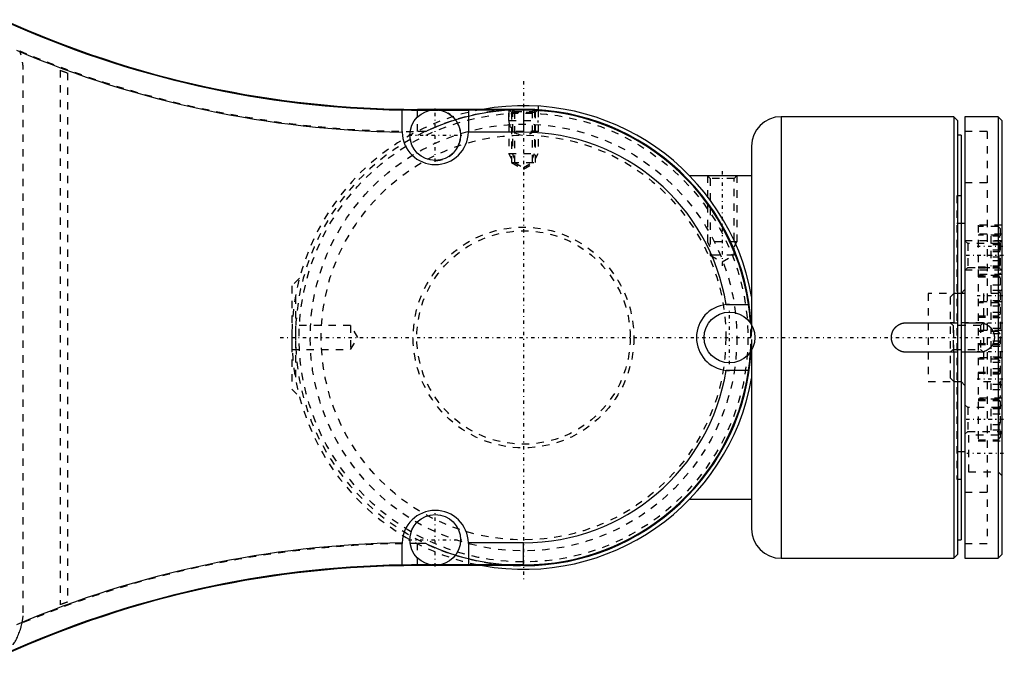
# Model space of a CAD drawing. Extents: x -216 to 415, y -1 to 641.
# Tile 8 of 8: x 282 to 415, y 527 to 613. Entities that reach past the tile are written whole.
import ezdxf

# ---------------------------------------------------------------- set-up
doc = ezdxf.new("R2010")
doc.units = 0
doc.linetypes.add('CENTER', pattern=[1.5, 0.45, -0.5, 0.05, -0.5])
doc.linetypes.add('DASHED', pattern=[2, 1, -1])
for name, color, linetype in [('AM_0', 7, 'CONTINUOUS'), ('AM_3', 7, 'DASHED'), ('AM_7', 7, 'CENTER')]:
    doc.layers.add(name, color=color, linetype=linetype)

msp = doc.modelspace()

# ---------------------------------------------------------------- linework, layer by layer
at = {"layer": 'AM_0', "color": 7, "linetype": 'CONTINUOUS'}
for p, q in [((333.5, 597.92), (333.5, 600.92)), ((335.57, 601), (335.57, 600.91)), ((350, 601), (335.57, 601)), ((350, 601), (350, 597.9)), ((335.57, 600.91), (337.46, 600.91)), ((338.54, 600.91), (342.5, 600.91)), ((342.5, 600.91), (342.5, 597.9)), ((350, 600.9), (342.5, 600.9)), ((408.5, 600), (385, 600)), ((385, 600), (385, 540)), ((409, 599.5), (408.5, 600)), ((408.5, 600), (408.5, 572)), ((414.5, 600), (410, 600)), ((410, 600), (410, 540)), ((415, 599.5), (414.5, 600)), ((414.5, 600), (414.5, 540)), ((409, 599.5), (409, 540.5)), ((415, 599.5), (415, 540.5)), ((350, 597.9), (342.5, 597.9)), ((409.5, 597.5), (409, 597.5)), ((409.5, 597.5), (409.5, 542.5)), ((381, 596), (381, 571.71)), ((372.54, 592), (381, 592)), ((410, 585.5), (409.5, 585.5)), ((410, 576.5), (409.5, 576)), ((378, 574.5), (380.58, 574.5)), ((402, 572), (409, 572)), ((410, 572), (412, 572)), ((381, 568.29), (381, 544)), ((409, 568), (402, 568)), ((408.5, 568), (408.5, 540)), ((412, 568), (410, 568)), ((380.58, 565.5), (378, 565.5)), ((409.5, 554.5), (410, 554.5)), ((381, 548), (372.54, 548)), ((333.5, 539.08), (333.5, 542.08)), ((342.5, 542.1), (342.5, 539.09)), ((350, 542.1), (342.5, 542.1)), ((350, 539), (350, 542.1)), ((409, 542.5), (409.5, 542.5)), ((385, 540), (408.5, 540)), ((408.5, 540), (409, 540.5)), ((410, 540), (414.5, 540)), ((414.5, 540), (415, 540.5)), ((335.57, 539.09), (335.57, 539)), ((337.46, 539.09), (335.57, 539.09)), ((350, 539), (335.57, 539)), ((342.5, 539.09), (338.54, 539.09)), ((350, 539.1), (342.5, 539.1))]:
    msp.add_line(p, q, dxfattribs=at)
for points in [[(350, 601, 0), (350.01, 601, 0), (350.04, 601, 0), (350.07, 601, 0), (350.08, 601, 0), (350.1, 601, 0), (350.12, 601, 0), (350.15, 601, 0), (350.18, 601, 0), (350.21, 601, 0), (350.24, 601, 0), (350.25, 601, 0), (350.27, 601, 0), (350.29, 601, 0), (350.32, 601, 0), (350.35, 601, 0), (350.38, 601, 0), (350.41, 601, 0), (350.42, 601, 0), (350.43, 601, 0), (350.46, 601, 0), (350.49, 601, 0), (350.5, 601, 0), (350.52, 601, 0), (350.55, 601, 0), (350.57, 600.99, 0), (350.59, 600.99, 0), (350.6, 600.99, 0), (350.63, 600.99, 0), (350.66, 600.99, 0), (350.68, 600.99, 0), (350.71, 600.99, 0), (350.74, 600.99, 0), (350.75, 600.99, 0), (350.76, 600.99, 0), (350.79, 600.99, 0), (350.82, 600.99, 0), (350.84, 600.99, 0), (350.87, 600.99, 0), (350.89, 600.99, 0), (350.91, 600.99, 0), (350.92, 600.99, 0), (350.95, 600.99, 0), (350.97, 600.98, 0), (351, 600.98, 0), (351.02, 600.98, 0), (351.04, 600.98, 0), (351.06, 600.98, 0), (351.07, 600.98, 0), (351.09, 600.98, 0), (351.12, 600.98, 0), (351.14, 600.98, 0), (351.16, 600.98, 0), (351.18, 600.98, 0), (351.19, 600.98, 0), (351.21, 600.98, 0), (351.23, 600.98, 0), (351.25, 600.97, 0), (351.27, 600.97, 0), (351.29, 600.97, 0), (351.31, 600.97, 0), (351.32, 600.97, 0), (351.33, 600.97, 0), (351.35, 600.97, 0), (351.37, 600.97, 0), (351.38, 600.97, 0), (351.39, 600.97, 0), (351.41, 600.97, 0), (351.43, 600.97, 0), (351.44, 600.97, 0), (351.45, 600.97, 0), (351.46, 600.97, 0), (351.48, 600.96, 0), (351.5, 600.96, 0), (351.52, 600.96, 0), (351.53, 600.96, 0), (351.54, 600.96, 0), (351.55, 600.96, 0), (351.57, 600.96, 0), (351.58, 600.96, 0), (351.6, 600.96, 0), (351.62, 600.96, 0), (351.63, 600.96, 0), (351.64, 600.96, 0), (351.65, 600.96, 0), (351.66, 600.96, 0), (351.68, 600.95, 0), (351.69, 600.95, 0), (351.7, 600.95, 0), (351.72, 600.95, 0), (351.72, 600.95, 0), (351.73, 600.95, 0), (351.74, 600.95, 0), (351.75, 600.95, 0), (351.77, 600.95, 0), (351.78, 600.95, 0), (351.79, 600.95, 0), (351.79, 600.95, 0), (351.8, 600.95, 0), (351.81, 600.95, 0), (351.82, 600.95, 0), (351.83, 600.95, 0), (351.84, 600.95, 0), (351.85, 600.94, 0), (351.85, 600.94, 0), (351.86, 600.94, 0), (351.86, 600.94, 0), (351.87, 600.94, 0), (351.88, 600.94, 0), (351.88, 600.94, 0), (351.89, 600.94, 0), (351.89, 600.94, 0), (351.9, 600.94, 0), (351.9, 600.94, 0), (351.9, 600.94, 0), (351.91, 600.94, 0), (351.91, 600.94, 0), (351.92, 600.94, 0), (351.92, 600.94, 0), (351.92, 600.94, 0), (351.93, 600.94, 0), (351.93, 600.94, 0), (351.93, 600.94, 0), (351.93, 600.94, 0), (351.94, 600.94, 0), (351.94, 600.94, 0), (351.94, 600.94, 0), (351.94, 600.94, 0), (351.94, 600.94, 0), (351.94, 600.94, 0), (351.94, 600.94, 0)], [(377.54, 574.48, 0), (377.62, 574.48, 0), (377.77, 574.49, 0), (377.92, 574.5, 0), (378, 574.5, 0)], [(400, 570, 0), (400, 570.01, 0), (400, 570.04, 0), (400, 570.07, 0), (400, 570.08, 0), (400, 570.1, 0), (400, 570.13, 0), (400.01, 570.16, 0), (400.01, 570.18, 0), (400.01, 570.21, 0), (400.01, 570.24, 0), (400.02, 570.26, 0), (400.02, 570.27, 0), (400.02, 570.3, 0), (400.03, 570.33, 0), (400.03, 570.36, 0), (400.04, 570.38, 0), (400.04, 570.41, 0), (400.05, 570.43, 0), (400.05, 570.44, 0), (400.06, 570.47, 0), (400.06, 570.5, 0), (400.07, 570.51, 0), (400.07, 570.53, 0), (400.08, 570.56, 0), (400.09, 570.58, 0), (400.09, 570.6, 0), (400.1, 570.61, 0), (400.11, 570.64, 0), (400.12, 570.67, 0), (400.13, 570.7, 0), (400.14, 570.72, 0), (400.15, 570.75, 0), (400.15, 570.77, 0), (400.16, 570.78, 0), (400.17, 570.81, 0), (400.18, 570.83, 0), (400.19, 570.86, 0), (400.21, 570.89, 0), (400.22, 570.91, 0), (400.23, 570.93, 0), (400.23, 570.94, 0), (400.25, 570.97, 0), (400.26, 570.99, 0), (400.28, 571.02, 0), (400.29, 571.04, 0), (400.31, 571.07, 0), (400.32, 571.08, 0), (400.32, 571.09, 0), (400.34, 571.12, 0), (400.36, 571.14, 0), (400.37, 571.16, 0), (400.39, 571.19, 0), (400.41, 571.21, 0), (400.42, 571.22, 0), (400.43, 571.23, 0), (400.44, 571.26, 0), (400.46, 571.28, 0), (400.48, 571.3, 0), (400.5, 571.32, 0), (400.52, 571.34, 0), (400.53, 571.35, 0), (400.54, 571.36, 0), (400.56, 571.38, 0), (400.58, 571.4, 0), (400.59, 571.41, 0), (400.6, 571.42, 0), (400.62, 571.44, 0), (400.64, 571.46, 0), (400.65, 571.47, 0), (400.66, 571.48, 0), (400.68, 571.5, 0), (400.7, 571.52, 0), (400.72, 571.54, 0), (400.74, 571.56, 0), (400.77, 571.57, 0), (400.78, 571.58, 0), (400.79, 571.59, 0), (400.81, 571.61, 0), (400.84, 571.63, 0), (400.86, 571.64, 0), (400.88, 571.66, 0), (400.91, 571.68, 0), (400.92, 571.68, 0), (400.93, 571.69, 0), (400.96, 571.71, 0), (400.98, 571.72, 0), (401.01, 571.74, 0), (401.03, 571.75, 0), (401.06, 571.77, 0), (401.07, 571.77, 0), (401.09, 571.78, 0), (401.11, 571.79, 0), (401.14, 571.81, 0), (401.17, 571.82, 0), (401.19, 571.83, 0), (401.22, 571.84, 0), (401.23, 571.85, 0), (401.25, 571.85, 0), (401.28, 571.86, 0), (401.3, 571.87, 0), (401.33, 571.88, 0), (401.36, 571.89, 0), (401.39, 571.9, 0), (401.4, 571.91, 0), (401.42, 571.91, 0), (401.44, 571.92, 0), (401.47, 571.93, 0), (401.49, 571.93, 0), (401.5, 571.94, 0), (401.53, 571.94, 0), (401.56, 571.95, 0), (401.57, 571.95, 0), (401.59, 571.96, 0), (401.62, 571.96, 0), (401.64, 571.97, 0), (401.67, 571.97, 0), (401.7, 571.98, 0), (401.73, 571.98, 0), (401.74, 571.98, 0), (401.76, 571.99, 0), (401.79, 571.99, 0), (401.82, 571.99, 0), (401.84, 571.99, 0), (401.87, 572, 0), (401.9, 572, 0), (401.92, 572, 0), (401.93, 572, 0), (401.96, 572, 0), (401.99, 572, 0), (402, 572, 0)], [(412, 572, 0), (412.03, 572, 0), (412.08, 572, 0), (412.14, 572, 0), (412.17, 571.99, 0), (412.2, 571.99, 0), (412.26, 571.98, 0), (412.31, 571.98, 0), (412.37, 571.97, 0), (412.43, 571.95, 0), (412.48, 571.94, 0), (412.51, 571.93, 0), (412.54, 571.93, 0), (412.6, 571.91, 0), (412.65, 571.89, 0), (412.71, 571.87, 0), (412.77, 571.85, 0), (412.82, 571.82, 0), (412.85, 571.81, 0), (412.87, 571.8, 0), (412.93, 571.77, 0), (412.98, 571.74, 0), (413, 571.73, 0), (413.03, 571.71, 0), (413.08, 571.68, 0), (413.13, 571.65, 0), (413.15, 571.63, 0), (413.18, 571.62, 0), (413.22, 571.58, 0), (413.27, 571.55, 0), (413.31, 571.51, 0), (413.35, 571.47, 0), (413.39, 571.43, 0), (413.41, 571.41, 0), (413.43, 571.39, 0), (413.47, 571.35, 0), (413.51, 571.31, 0), (413.55, 571.27, 0), (413.58, 571.22, 0), (413.62, 571.18, 0), (413.63, 571.15, 0), (413.65, 571.13, 0), (413.68, 571.08, 0), (413.71, 571.03, 0), (413.74, 570.98, 0), (413.77, 570.93, 0), (413.8, 570.87, 0), (413.81, 570.85, 0), (413.82, 570.82, 0), (413.85, 570.77, 0), (413.87, 570.71, 0), (413.89, 570.65, 0), (413.91, 570.6, 0), (413.93, 570.54, 0), (413.93, 570.51, 0), (413.94, 570.48, 0), (413.95, 570.43, 0), (413.97, 570.37, 0), (413.98, 570.31, 0), (413.98, 570.26, 0), (413.99, 570.2, 0), (413.99, 570.17, 0), (414, 570.14, 0), (414, 570.08, 0), (414, 570.03, 0), (414, 570, 0), (414, 569.97, 0), (414, 569.92, 0), (414, 569.86, 0), (413.99, 569.83, 0), (413.99, 569.8, 0), (413.98, 569.74, 0), (413.98, 569.69, 0), (413.97, 569.63, 0), (413.95, 569.57, 0), (413.94, 569.52, 0), (413.93, 569.49, 0), (413.93, 569.46, 0), (413.91, 569.4, 0), (413.89, 569.35, 0), (413.87, 569.29, 0), (413.85, 569.23, 0), (413.82, 569.18, 0), (413.81, 569.15, 0), (413.8, 569.13, 0), (413.77, 569.07, 0), (413.74, 569.02, 0), (413.71, 568.97, 0), (413.68, 568.92, 0), (413.65, 568.87, 0), (413.63, 568.85, 0), (413.62, 568.82, 0), (413.58, 568.78, 0), (413.55, 568.73, 0), (413.51, 568.69, 0), (413.47, 568.65, 0), (413.43, 568.61, 0), (413.41, 568.59, 0), (413.39, 568.57, 0), (413.35, 568.53, 0), (413.31, 568.49, 0), (413.27, 568.45, 0), (413.22, 568.42, 0), (413.18, 568.38, 0), (413.15, 568.37, 0), (413.13, 568.35, 0), (413.08, 568.32, 0), (413.03, 568.29, 0), (413, 568.27, 0), (412.98, 568.26, 0), (412.93, 568.23, 0), (412.87, 568.2, 0), (412.85, 568.19, 0), (412.82, 568.18, 0), (412.77, 568.15, 0), (412.71, 568.13, 0), (412.65, 568.11, 0), (412.6, 568.09, 0), (412.54, 568.07, 0), (412.51, 568.07, 0), (412.48, 568.06, 0), (412.43, 568.05, 0), (412.37, 568.03, 0), (412.31, 568.02, 0), (412.26, 568.02, 0), (412.2, 568.01, 0), (412.17, 568.01, 0), (412.14, 568, 0), (412.08, 568, 0), (412.03, 568, 0), (412, 568, 0)], [(402, 568, 0), (401.99, 568, 0), (401.96, 568, 0), (401.93, 568, 0), (401.92, 568, 0), (401.9, 568, 0), (401.87, 568, 0), (401.84, 568.01, 0), (401.82, 568.01, 0), (401.79, 568.01, 0), (401.76, 568.01, 0), (401.74, 568.02, 0), (401.73, 568.02, 0), (401.7, 568.02, 0), (401.67, 568.03, 0), (401.64, 568.03, 0), (401.62, 568.04, 0), (401.59, 568.04, 0), (401.57, 568.05, 0), (401.56, 568.05, 0), (401.53, 568.06, 0), (401.5, 568.06, 0), (401.49, 568.07, 0), (401.47, 568.07, 0), (401.44, 568.08, 0), (401.42, 568.09, 0), (401.4, 568.09, 0), (401.39, 568.1, 0), (401.36, 568.11, 0), (401.33, 568.12, 0), (401.3, 568.13, 0), (401.28, 568.14, 0), (401.25, 568.15, 0), (401.23, 568.15, 0), (401.22, 568.16, 0), (401.19, 568.17, 0), (401.17, 568.18, 0), (401.14, 568.19, 0), (401.11, 568.21, 0), (401.09, 568.22, 0), (401.07, 568.23, 0), (401.06, 568.23, 0), (401.03, 568.25, 0), (401.01, 568.26, 0), (400.98, 568.28, 0), (400.96, 568.29, 0), (400.93, 568.31, 0), (400.92, 568.32, 0), (400.91, 568.32, 0), (400.88, 568.34, 0), (400.86, 568.36, 0), (400.84, 568.37, 0), (400.81, 568.39, 0), (400.79, 568.41, 0), (400.78, 568.42, 0), (400.77, 568.43, 0), (400.74, 568.44, 0), (400.72, 568.46, 0), (400.7, 568.48, 0), (400.68, 568.5, 0), (400.66, 568.52, 0), (400.65, 568.53, 0), (400.64, 568.54, 0), (400.62, 568.56, 0), (400.6, 568.58, 0), (400.59, 568.59, 0), (400.58, 568.6, 0), (400.56, 568.62, 0), (400.54, 568.64, 0), (400.53, 568.65, 0), (400.52, 568.66, 0), (400.5, 568.68, 0), (400.48, 568.7, 0), (400.46, 568.72, 0), (400.44, 568.74, 0), (400.43, 568.77, 0), (400.42, 568.78, 0), (400.41, 568.79, 0), (400.39, 568.81, 0), (400.37, 568.84, 0), (400.36, 568.86, 0), (400.34, 568.88, 0), (400.32, 568.91, 0), (400.32, 568.92, 0), (400.31, 568.93, 0), (400.29, 568.96, 0), (400.28, 568.98, 0), (400.26, 569.01, 0), (400.25, 569.03, 0), (400.23, 569.06, 0), (400.23, 569.07, 0), (400.22, 569.09, 0), (400.21, 569.11, 0), (400.19, 569.14, 0), (400.18, 569.17, 0), (400.17, 569.19, 0), (400.16, 569.22, 0), (400.15, 569.23, 0), (400.15, 569.25, 0), (400.14, 569.28, 0), (400.13, 569.3, 0), (400.12, 569.33, 0), (400.11, 569.36, 0), (400.1, 569.39, 0), (400.09, 569.4, 0), (400.09, 569.42, 0), (400.08, 569.44, 0), (400.07, 569.47, 0), (400.07, 569.49, 0), (400.06, 569.5, 0), (400.06, 569.53, 0), (400.05, 569.56, 0), (400.05, 569.57, 0), (400.04, 569.59, 0), (400.04, 569.62, 0), (400.03, 569.64, 0), (400.03, 569.67, 0), (400.02, 569.7, 0), (400.02, 569.73, 0), (400.02, 569.74, 0), (400.01, 569.76, 0), (400.01, 569.79, 0), (400.01, 569.82, 0), (400.01, 569.84, 0), (400, 569.87, 0), (400, 569.9, 0), (400, 569.92, 0), (400, 569.93, 0), (400, 569.96, 0), (400, 569.99, 0), (400, 570, 0)], [(378, 565.5, 0), (377.92, 565.5, 0), (377.77, 565.51, 0), (377.62, 565.52, 0), (377.54, 565.52, 0)]]:
    msp.add_polyline3d(points, dxfattribs=at)
for centre in [(338, 597.5), (378, 570), (338, 542.5)]:
    msp.add_circle(centre, 3.45, dxfattribs=at)
for centre, radius, start, end in [((335.57, 736.89), 135.89, 245.5522, 270), ((335.57, 736.89), 135.99, 245.5712, 269.1278), ((335.57, 736.89), 138.99, 246.9237, 269.1469), ((335.57, 736.89), 135.98, 269.1278, 270), ((350, 570), 31.5, 10.2222, 100.2222), ((350, 570), 31, 3.3137, 90), ((350, 570), 30.9, 8.3736, 90), ((385, 596), 4, 90, 180), ((338, 598), 4.5, 181.0237, 358.7801), ((350, 570), 27.9, 9.2319, 90), ((378, 570), 4.5, 95.8319, 264.1681), ((350, 570), 30.91, 3.6179, 8.3718), ((350, 570), 31, 270, 356.6863), ((350, 570), 30.91, 351.6282, 356.3821), ((350, 570), 27.9, 270, 350.7681), ((350, 570), 30.9, 270, 351.6264), ((350, 570), 31.5, 259.7778, 349.7778), ((338, 542), 4.5, 1.2199, 178.9763), ((385, 544), 4, 180, 270), ((335.57, 403.11), 138.99, 90.8531, 113.0763), ((335.57, 403.11), 135.99, 90.8722, 114.4288), ((335.57, 403.11), 135.89, 90, 114.4478), ((335.57, 403.11), 135.98, 90, 90.8722)]:
    msp.add_arc(centre, radius, start, end, dxfattribs=at)
at = {"layer": 'AM_3', "color": 6, "linetype": 'DASHED'}
for p, q in [((282, 532.58), (282, 606.42)), ((287, 606.31), (288, 605.96)), ((287, 606.31), (287, 533.69)), ((288, 605.96), (288, 534.04)), ((348, 599.5), (348, 601.44)), ((348, 601), (348.38, 600.62)), ((348, 601), (348, 595)), ((348, 600.94), (348.04, 600.94)), ((348.5, 601), (348.77, 600.73)), ((348.5, 601), (348.5, 595)), ((351.23, 600.73), (351.47, 600.97)), ((351.5, 600.96), (351.5, 595)), ((351.62, 600.62), (351.94, 600.94)), ((352, 601.44), (352, 599.5)), ((352, 600.94), (352, 595)), ((335.57, 598), (335.57, 600.91)), ((337.46, 600.91), (338.54, 600.91)), ((348.38, 600.62), (348.38, 593.8)), ((348.38, 600.62), (351.62, 600.62)), ((348.77, 600.73), (348.77, 593.8)), ((348.77, 600.73), (351.23, 600.73)), ((351.23, 593.8), (351.23, 600.73)), ((351.62, 593.8), (351.62, 600.62)), ((348, 599.5), (352, 599.5)), ((336.7, 598), (335.57, 598)), ((352, 598), (348, 598)), ((413, 598), (410, 598)), ((413, 598), (413, 542)), ((348.38, 594.34), (348, 595)), ((348, 595), (352, 595)), ((348.77, 594.34), (348.5, 595)), ((351.23, 594.34), (351.5, 595)), ((351.62, 594.34), (352, 595)), ((348.38, 593.8), (350, 592.86)), ((348.38, 593.8), (351.62, 593.8)), ((348.77, 593.8), (350, 593.09)), ((350, 592.86), (351.62, 593.8)), ((350, 593.09), (351.23, 593.8)), ((375, 592), (375.38, 591.62)), ((375, 592), (375, 583)), ((375.38, 591.62), (375.38, 581.2)), ((378.62, 591.62), (375.38, 591.62)), ((378.62, 591.62), (379, 592)), ((378.62, 581.2), (378.62, 591.62)), ((379, 592), (379, 583)), ((413, 591), (410, 591)), ((409.5, 589.25), (408.9, 589.25)), ((408.9, 589.25), (408.9, 550.75)), ((409.5, 585.5), (408.9, 585.5)), ((415, 585.25), (411.8, 585.25)), ((411.8, 585.25), (411.8, 555.96)), ((414.5, 585.1), (411.8, 585.1)), ((414.8, 584.8), (414.5, 585.1)), ((415, 584.04), (411.8, 584.04)), ((414.5, 583.89), (411.8, 583.89)), ((414.8, 583.78), (413.5, 583.78)), ((413.5, 583.78), (413.5, 579.71)), ((414.8, 583.59), (414.5, 583.89)), ((414.8, 584.8), (414.8, 578.69)), ((379, 583), (375, 583)), ((375.38, 582.34), (375, 583)), ((378.62, 582.34), (379, 583)), ((410.38, 582.76), (410, 583.14)), ((415, 583.14), (410, 583.14)), ((414.62, 582.76), (410.38, 582.76)), ((410.38, 582.76), (410.38, 579.52)), ((414.8, 583.07), (413.5, 583.07)), ((414.8, 582.58), (413.5, 582.58)), ((415, 583.14), (414.62, 582.76)), ((414.62, 582.76), (414.62, 579.52)), ((375.38, 581.2), (377, 580.26)), ((378.62, 581.2), (375.38, 581.2)), ((377, 580.26), (378.62, 581.2)), ((414.8, 581.86), (413.5, 581.86)), ((414.8, 581.63), (413.5, 581.63)), ((414.8, 580.92), (413.5, 580.92)), ((410, 579.14), (410.38, 579.52)), ((410.38, 579.52), (414.62, 579.52)), ((411.8, 579.6), (414.5, 579.6)), ((414.8, 580.43), (413.5, 580.43)), ((414.8, 579.71), (413.5, 579.71)), ((414.5, 579.6), (414.8, 579.9)), ((414.62, 579.52), (415, 579.14)), ((415, 579.14), (410, 579.14)), ((411.8, 579.45), (415, 579.45)), ((415, 578.58), (411.8, 578.58)), ((414.5, 578.43), (411.8, 578.43)), ((411.8, 578.39), (414.5, 578.39)), ((411.8, 578.24), (415, 578.24)), ((414.5, 578.39), (414.8, 578.69)), ((414.8, 578.13), (414.5, 578.43)), ((319.54, 578.04), (318.5, 577)), ((318.5, 577), (318.5, 563)), ((413.5, 577.11), (413.5, 574.25)), ((414.8, 577.11), (413.5, 577.11)), ((414.8, 578.13), (414.8, 561.87)), ((319, 575.59), (319, 564.41)), ((409.5, 576), (405, 576)), ((405, 576), (405, 564)), ((408.5, 576), (408, 575.5)), ((408, 575.5), (408, 564.5)), ((410, 576), (408.5, 576)), ((414.5, 576), (412.5, 576)), ((412.5, 576), (412.5, 564)), ((414.8, 576.4), (413.5, 576.4)), ((415, 576.5), (414.5, 576)), ((415, 574.85), (411.8, 574.85)), ((414.5, 574.7), (411.8, 574.7)), ((414.8, 574.96), (413.5, 574.96)), ((414.8, 574.25), (413.5, 574.25)), ((414.8, 574.4), (414.5, 574.7)), ((411.8, 572.93), (414.5, 572.93)), ((413.5, 573.38), (413.5, 570.52)), ((414.8, 573.38), (413.5, 573.38)), ((414.5, 572.93), (414.8, 573.23)), ((326.5, 571.65), (318.5, 571.65)), ((327.49, 570), (326.5, 571.65)), ((326.5, 571.65), (326.5, 568.35)), ((381, 571.71), (381, 568.29)), ((408.38, 571.62), (408, 572)), ((412.5, 572), (408, 572)), ((412.12, 571.62), (408.38, 571.62)), ((408.38, 571.62), (408.38, 568.38)), ((408.5, 568), (408.5, 572)), ((411.8, 572.78), (415, 572.78)), ((412.5, 572), (412.12, 571.62)), ((412.12, 571.62), (412.12, 568.38)), ((414.8, 572.67), (413.5, 572.67)), ((415, 570.95), (411.8, 570.95)), ((414.5, 570.8), (411.8, 570.8)), ((414.8, 571.24), (413.5, 571.24)), ((414.8, 570.52), (413.5, 570.52)), ((414.8, 570.5), (414.5, 570.8)), ((326.5, 568.35), (327.49, 570)), ((411.8, 569.2), (414.5, 569.2)), ((411.8, 569.05), (415, 569.05)), ((413.5, 569.48), (413.5, 566.62)), ((414.8, 569.48), (413.5, 569.48)), ((414.5, 569.2), (414.8, 569.5)), ((318.5, 568.35), (326.5, 568.35)), ((408, 568), (408.38, 568.38)), ((412.5, 568), (408, 568)), ((408.38, 568.38), (412.12, 568.38)), ((412.12, 568.38), (412.5, 568)), ((414.8, 568.76), (413.5, 568.76)), ((415, 567.22), (411.8, 567.22)), ((414.5, 567.07), (411.8, 567.07)), ((414.8, 567.33), (413.5, 567.33)), ((414.8, 566.62), (413.5, 566.62)), ((414.8, 566.77), (414.5, 567.07)), ((411.8, 565.3), (414.5, 565.3)), ((411.8, 565.15), (415, 565.15)), ((413.5, 565.75), (413.5, 562.89)), ((414.8, 565.75), (413.5, 565.75)), ((414.8, 565.04), (413.5, 565.04)), ((414.5, 565.3), (414.8, 565.6)), ((405, 564), (409.5, 564)), ((408, 564.5), (408.5, 564)), ((408.5, 564), (410, 564)), ((409.5, 564), (410, 563.5)), ((412.5, 564), (414.5, 564)), ((414.8, 563.6), (413.5, 563.6)), ((414.5, 564), (415, 563.5)), ((318.5, 563), (319.54, 561.96)), ((414.8, 562.89), (413.5, 562.89)), ((410.38, 560.48), (410, 560.86)), ((415, 561.76), (411.8, 561.76)), ((414.5, 561.61), (411.8, 561.61)), ((411.8, 561.57), (414.5, 561.57)), ((411.8, 561.42), (415, 561.42)), ((414.5, 561.57), (414.8, 561.87)), ((414.8, 561.31), (414.5, 561.61)), ((415, 560.86), (414.62, 560.48)), ((414.8, 561.31), (414.8, 556.41)), ((414.62, 560.48), (410.38, 560.48)), ((410.38, 560.48), (410.38, 557.24)), ((413.5, 560.29), (413.5, 557.42)), ((414.8, 560.29), (413.5, 560.29)), ((414.8, 559.57), (413.5, 559.57)), ((414.62, 560.48), (414.62, 557.24)), ((414.8, 558.14), (413.5, 558.14)), ((410, 556.86), (410.38, 557.24)), ((410.38, 557.24), (414.62, 557.24)), ((414.8, 557.42), (413.5, 557.42)), ((415, 557.25), (414.5, 556.75)), ((414.62, 557.24), (415, 556.86)), ((414.5, 556.75), (410.5, 556.75)), ((410.5, 556.75), (410.5, 551.75)), ((411.8, 556.11), (414.5, 556.11)), ((411.8, 555.96), (415, 555.96)), ((414.5, 556.11), (414.8, 556.41)), ((408.9, 554.5), (409.5, 554.5)), ((410.5, 551.75), (414.5, 551.75)), ((414.5, 551.75), (415, 551.25)), ((408.9, 550.75), (409.5, 550.75)), ((410, 549), (413, 549)), ((335.57, 539.09), (335.57, 542)), ((336.7, 542), (335.57, 542)), ((410, 542), (413, 542)), ((338.54, 539.09), (337.46, 539.09)), ((288, 534.04), (287, 533.69))]:
    msp.add_line(p, q, dxfattribs=at)
for points in [[(336.7, 598, 0), (337.06, 598.17, 0), (337.79, 598.49, 0), (338.52, 598.8, 0), (338.89, 598.94, 0), (339.26, 599.08, 0), (339.99, 599.34, 0), (340.71, 599.57, 0), (341.41, 599.79, 0), (342.12, 599.98, 0), (342.86, 600.17, 0), (343.23, 600.25, 0), (343.6, 600.33, 0), (344.36, 600.48, 0), (345.13, 600.61, 0), (345.89, 600.73, 0), (346.66, 600.82, 0), (347.42, 600.89, 0), (347.8, 600.92, 0), (348.18, 600.95, 0), (348.92, 600.98, 0), (349.64, 601, 0), (350, 601, 0)], [(348.04, 600.94, 0), (348.04, 600.94, 0), (348.05, 600.95, 0), (348.06, 600.95, 0), (348.06, 600.96, 0), (348.07, 600.96, 0), (348.08, 600.97, 0), (348.09, 600.97, 0), (348.1, 600.98, 0), (348.11, 600.98, 0), (348.12, 600.98, 0), (348.13, 600.99, 0), (348.13, 600.99, 0), (348.15, 600.99, 0), (348.16, 600.99, 0), (348.18, 600.99, 0), (348.19, 601, 0), (348.21, 601, 0), (348.22, 601, 0), (348.22, 601, 0), (348.24, 601, 0), (348.26, 601, 0), (348.27, 601, 0)], [(350, 601, 0), (350.01, 601, 0), (350.04, 601, 0), (350.07, 601, 0), (350.08, 601, 0), (350.1, 601, 0), (350.13, 601, 0), (350.16, 601, 0), (350.18, 601, 0), (350.21, 601, 0), (350.24, 601, 0), (350.26, 601, 0), (350.27, 601, 0), (350.3, 601, 0), (350.33, 601, 0), (350.36, 601, 0), (350.38, 601, 0), (350.41, 601, 0), (350.43, 601, 0), (350.44, 601, 0), (350.47, 601, 0), (350.5, 601, 0), (350.51, 601, 0), (350.53, 601, 0), (350.56, 601, 0), (350.58, 600.99, 0), (350.6, 600.99, 0), (350.61, 600.99, 0), (350.64, 600.99, 0), (350.67, 600.99, 0), (350.7, 600.99, 0), (350.72, 600.99, 0), (350.75, 600.99, 0), (350.77, 600.99, 0), (350.78, 600.99, 0), (350.81, 600.99, 0), (350.83, 600.99, 0), (350.86, 600.99, 0), (350.89, 600.99, 0), (350.91, 600.99, 0), (350.93, 600.99, 0), (350.94, 600.99, 0), (350.97, 600.98, 0), (350.99, 600.98, 0), (351.02, 600.98, 0), (351.04, 600.98, 0), (351.07, 600.98, 0), (351.08, 600.98, 0), (351.09, 600.98, 0), (351.12, 600.98, 0), (351.14, 600.98, 0), (351.16, 600.98, 0), (351.19, 600.98, 0), (351.21, 600.98, 0), (351.22, 600.98, 0), (351.23, 600.98, 0), (351.26, 600.97, 0), (351.28, 600.97, 0), (351.3, 600.97, 0), (351.32, 600.97, 0), (351.34, 600.97, 0), (351.35, 600.97, 0), (351.36, 600.97, 0), (351.38, 600.97, 0), (351.4, 600.97, 0), (351.41, 600.97, 0), (351.42, 600.97, 0), (351.44, 600.97, 0), (351.46, 600.97, 0), (351.47, 600.97, 0), (351.48, 600.96, 0), (351.5, 600.96, 0), (351.52, 600.96, 0), (351.54, 600.96, 0), (351.56, 600.96, 0), (351.57, 600.96, 0), (351.58, 600.96, 0), (351.59, 600.96, 0), (351.61, 600.96, 0), (351.63, 600.96, 0), (351.64, 600.96, 0), (351.66, 600.96, 0), (351.68, 600.95, 0), (351.68, 600.95, 0), (351.69, 600.95, 0), (351.71, 600.95, 0), (351.72, 600.95, 0), (351.74, 600.95, 0), (351.75, 600.95, 0), (351.77, 600.95, 0), (351.77, 600.95, 0), (351.78, 600.95, 0), (351.79, 600.95, 0), (351.81, 600.95, 0), (351.82, 600.95, 0), (351.83, 600.95, 0), (351.84, 600.95, 0), (351.85, 600.94, 0), (351.85, 600.94, 0), (351.86, 600.94, 0), (351.87, 600.94, 0), (351.88, 600.94, 0), (351.89, 600.94, 0), (351.9, 600.94, 0), (351.91, 600.94, 0), (351.91, 600.94, 0), (351.92, 600.94, 0), (351.93, 600.94, 0), (351.93, 600.94, 0), (351.94, 600.94, 0), (351.94, 600.94, 0), (351.95, 600.94, 0), (351.95, 600.94, 0), (351.96, 600.94, 0), (351.96, 600.94, 0), (351.97, 600.94, 0), (351.97, 600.94, 0), (351.98, 600.94, 0), (351.98, 600.94, 0), (351.98, 600.94, 0), (351.99, 600.94, 0), (351.99, 600.94, 0), (351.99, 600.94, 0), (351.99, 600.94, 0), (352, 600.94, 0), (352, 600.94, 0), (352, 600.94, 0), (352, 600.94, 0), (352, 600.94, 0), (352, 600.94, 0), (352, 600.94, 0)], [(350, 539, 0), (349.64, 539, 0), (348.92, 539.02, 0), (348.18, 539.05, 0), (347.8, 539.08, 0), (347.42, 539.11, 0), (346.66, 539.18, 0), (345.89, 539.27, 0), (345.13, 539.39, 0), (344.36, 539.52, 0), (343.6, 539.67, 0), (343.23, 539.75, 0), (342.86, 539.83, 0), (342.12, 540.02, 0), (341.41, 540.21, 0), (340.71, 540.43, 0), (339.99, 540.66, 0), (339.26, 540.92, 0), (338.89, 541.06, 0), (338.52, 541.2, 0), (337.79, 541.51, 0), (337.06, 541.83, 0), (336.7, 542, 0)], [(280.61, 528.22, 0), (280.65, 528.29, 0), (280.73, 528.42, 0), (280.81, 528.55, 0), (280.85, 528.62, 0), (280.89, 528.69, 0), (280.98, 528.84, 0), (281.06, 528.99, 0), (281.13, 529.14, 0), (281.21, 529.3, 0), (281.28, 529.47, 0), (281.32, 529.55, 0), (281.36, 529.64, 0), (281.42, 529.81, 0), (281.49, 529.98, 0), (281.55, 530.16, 0), (281.61, 530.34, 0), (281.67, 530.53, 0), (281.7, 530.62, 0), (281.72, 530.71, 0), (281.77, 530.9, 0), (281.81, 531.09, 0), (281.83, 531.18, 0)]]:
    msp.add_polyline3d(points, dxfattribs=at)
for radius in [30.5, 29, 27.5, 15, 15, 14.5]:
    msp.add_circle((350, 570), radius, dxfattribs=at)
for centre, radius, start, end in [((335.57, 736.89), 138.89, 247.0959, 270), ((273.51, 606.1), 8.5, 2.1249, 19.559), ((336.81, 747.8), 150, 250.6048, 251.0092), ((350, 570), 31.5, 100.2222, 259.7778), ((350, 570), 31, 93.6991, 270), ((338, 597.5), 3.45, 270, 80.9875), ((350, 599.5), 2, 180, 0), ((338, 598), 4.5, 180, 181.0237), ((338, 598), 4.5, 358.7801, 0), ((378, 570), 4.5, 90, 95.8319), ((350, 570), 30.91, 356.3821, 3.6179), ((350, 570), 30.92, 356.4319, 3.5681), ((350, 570), 31, 356.6863, 3.3137), ((378, 570), 4.5, 264.1681, 270), ((338, 542), 4.5, 178.9763, 180), ((338, 542), 4.5, 0, 1.2199), ((335.57, 403.11), 138.89, 90, 112.7626), ((336.81, 392.2), 150, 108.9908, 109.3952), ((273.51, 532.9), 8.5, 348.3772, 357.8751)]:
    msp.add_arc(centre, radius, start, end, dxfattribs=at)
at = {"layer": 'AM_7', "color": 4, "linetype": 'CENTER'}
for p, q in [((350, 604.85), (350, 536.93)), ((338, 593.88), (338, 601.12)), ((334.38, 597.5), (341.62, 597.5)), ((377, 592.59), (377, 579.68)), ((415.16, 582.35), (411.64, 582.35)), ((415.25, 581.14), (409.75, 581.14)), ((415.16, 581.14), (411.64, 581.14)), ((415.16, 575.68), (411.64, 575.68)), ((378, 566.38), (378, 573.62)), ((415.16, 571.95), (411.64, 571.95)), ((316.92, 570), (415.35, 570)), ((415.16, 568.05), (411.64, 568.05)), ((415.16, 564.32), (411.64, 564.32)), ((415.25, 558.86), (409.75, 558.86)), ((415.16, 558.86), (411.64, 558.86)), ((415.23, 554.25), (410.27, 554.25)), ((338, 538.88), (338, 546.12)), ((334.38, 542.5), (341.62, 542.5))]:
    msp.add_line(p, q, dxfattribs=at)

doc.saveas('drawing.dxf')
